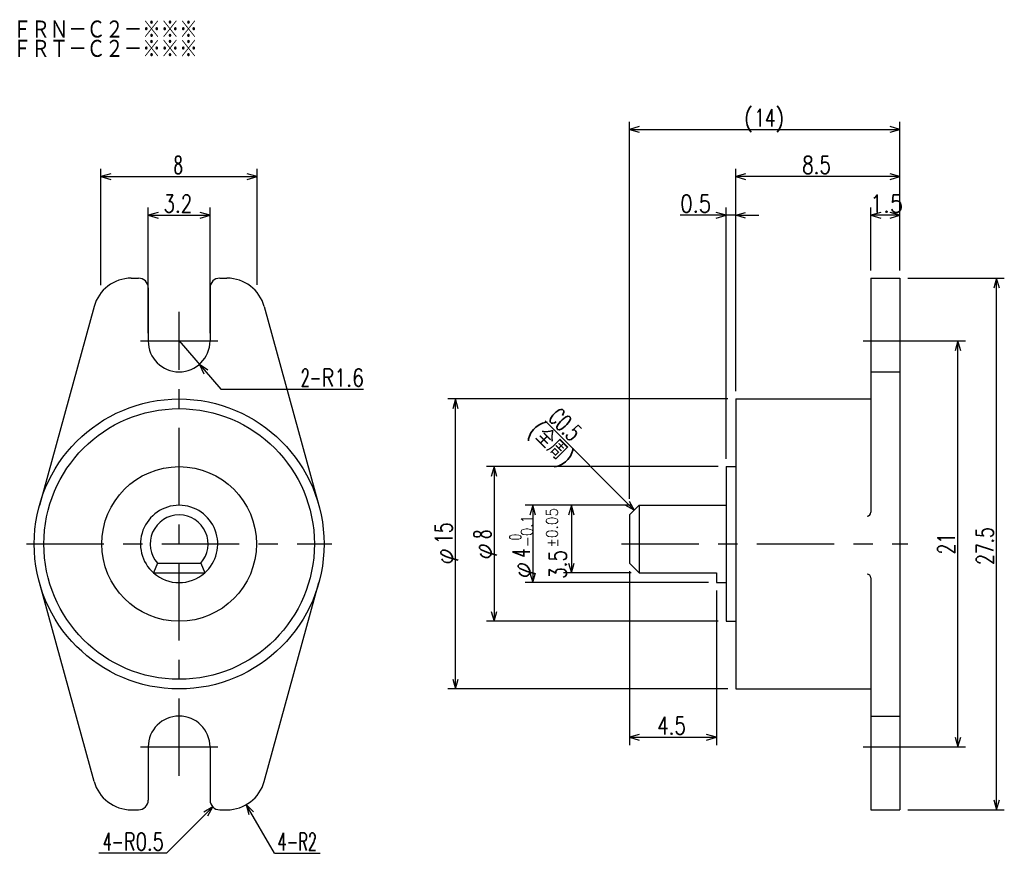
# Model space of a CAD drawing. Extents: x -29.5 to 21.4, y -21 to 22.1.
import ezdxf

# ---------------------------------------------------------------- set-up
doc = ezdxf.new("R2010")
doc.units = 0
doc.linetypes.add('CENTER', pattern=[7, 4, -1, 1, -1])
doc.linetypes.add('HIDDEN', pattern=[5, 4, -1])
doc.layers.get('0').update_dxf_attribs({"linetype": 'CONTINUOUS'})
for name, color, linetype in [('FIG_1', 7, 'CONTINUOUS'), ('FIG_2', 5, 'CONTINUOUS'), ('FIG_3', 5, 'HIDDEN'), ('FIG_4', 5, 'CENTER'), ('KIG_1', 5, 'CONTINUOUS'), ('SMP_1', 5, 'CONTINUOUS')]:
    doc.layers.add(name, color=color, linetype=linetype)
doc.styles.add('KANJI', font='TXT', dxfattribs={"bigfont": 'BIGFONT'})

# ---------------------------------------------------------------- blocks, each defined once
blk = doc.blocks.new('$$$ARW_ARROW')
for p, q in [((0.428571, 0.119048), (0, 0)), ((0, 0), (0.428571, -0.119048))]:
    blk.add_line(p, q)
blk = doc.blocks.new('$$$ARW_SHAFT')
for p, q in [((0, 0), (0.428571, 0.119048)), ((0.428571, -0.119048), (0, 0)), ((0, 0), (1, 0))]:
    blk.add_line(p, q)
blk = doc.blocks.new('$$$KIGO_1')
at = {"layer": 'FIG_2'}
for p, q in [((7.1, 2.5), (-7.4, 2.5)), ((-7, -12.5), (-7, 2.5)), ((7.1, -12.5), (-7.4, -12.5))]:
    blk.add_line(p, q, dxfattribs=at)
at = {"layer": 'SMP_1', "xscale": 1.2, "yscale": 1.2}
for p, rotation in [((-7, 2.5), 270), ((-7, -12.5), 90)]:
    blk.add_blockref('$$$ARW_ARROW', p, dxfattribs=dict(at, rotation=rotation))
at = {"layer": 'SMP_1', "style": 'KANJI'}
for s, width, p in [('15', 0.72, (-7.153, -5)), ('φ', 1.028571, (-7.153, -6.08))]:
    blk.add_text(s, height=0.9, rotation=90, dxfattribs=dict(at, width=width)).set_placement(p)

msp = doc.modelspace()

# ---------------------------------------------------------------- linework, layer by layer
at = {"layer": 'FIG_1'}
for p, q in [((-23.772225, 8.75), (-23.396825, 8.75)), ((-19.196825, 8.75), (-18.821425, 8.75)), ((14.5, 8.75), (14.5, -3.356801)), ((14.5, 8.75), (16, 8.75)), ((16, 8.75), (16, -18.75)), ((-22.896825, 8.25), (-22.896825, 5.5)), ((-19.696825, 8.25), (-19.696825, 5.5)), ((-25.700754, 7.279882), (-28.528809, -3.012941)), ((-16.892896, 7.279882), (-14.064841, -3.012941)), ((7.5, 2.5), (7.5, -12.5)), ((7.5, 2.5), (14.5, 2.5)), ((7, -1), (7, -9)), ((7, -1), (7.5, -1)), ((2.5, -3), (2, -3.5)), ((2.5, -3), (7, -3)), ((2.5, -3), (2.5, -6.5)), ((2, -3.5), (2, -6)), ((-22.414859, -6), (-22.619701, -6.5)), ((-22.417669, -6), (-20.167669, -6)), ((-20.178791, -6), (-19.973949, -6.5)), ((2.5, -6.5), (2, -6)), ((-22.628579, -6.5), (-19.978579, -6.5)), ((2.5, -6.5), (6.5, -6.5)), ((6.5, -6.5), (6.5, -7)), ((-25.700754, -17.279882), (-28.528809, -6.987059)), ((-16.892896, -17.279882), (-14.064841, -6.987059)), ((6.5, -7), (7, -7)), ((14.5, -6.756801), (14.5, -18.75)), ((7, -9), (7.5, -9)), ((7.5, -12.5), (14.5, -12.5)), ((-22.896825, -15.5), (-22.896825, -18.25)), ((-19.696825, -15.5), (-19.696825, -18.25)), ((-23.772225, -18.75), (-23.396825, -18.75)), ((-19.196825, -18.75), (-18.821425, -18.75)), ((14.5, -18.75), (16, -18.75))]:
    msp.add_line(p, q, dxfattribs=at)
for radius in [7.5, 7, 4]:
    msp.add_circle((-21.296825, -5), radius, dxfattribs=at)
for centre, radius, start, end in [((-23.772225, 6.75), 2, 90, 164.63654), ((-23.396825, 8.25), 0.5, 0, 90), ((-19.196825, 8.25), 0.5, 90, 180), ((-18.821425, 6.75), 2, 15.36346, 90), ((-21.296825, 5.5), 1.6, 180, 360), ((-21.296825, -5), 2, 90, 228.590378), ((-21.296825, -5), 2, 311.409622, 90), ((-21.296825, -5), 1.5, 90, 221.810315), ((-21.296825, -5), 1.5, 318.189685, 90), ((14.3, -3.356801), 0.2, 270, 360), ((-21.296825, -5), 2, 228.590378, 311.409622), ((14.3, -6.756801), 0.2, 0, 90), ((-21.296825, -15.5), 1.6, 0, 180), ((-23.772225, -16.75), 2, 195.36346, 270), ((-18.821425, -16.75), 2, 270, 344.63654), ((-23.396825, -18.25), 0.5, 270, 360), ((-19.196825, -18.25), 0.5, 180, 270)]:
    msp.add_arc(centre, radius, start, end, dxfattribs=at)
at = {"layer": 'FIG_2'}
for p, q in [((2, -2.656801), (2, 16.843199)), ((16, 9.15), (16, 16.843199)), ((2, 16.443199), (16, 16.443199)), ((-25.346108, 8.384055), (-25.346108, 14.4)), ((-17.265867, 8.407076), (-17.265867, 14.4)), ((7.5, 2.9), (7.5, 14.4)), ((-25.346108, 14), (-17.265867, 14)), ((16, 14), (7.5, 14)), ((-22.896825, 5.9), (-22.896825, 12.4)), ((-19.696825, 5.9), (-19.696825, 12.4)), ((7, -0.6), (7, 12.4)), ((14.5, 9.15), (14.5, 12.4)), ((-22.896825, 12), (-19.696825, 12)), ((7.5, 12), (4.63, 12)), ((16, 12), (14.5, 12)), ((16.4, 8.75), (21.4, 8.75)), ((21, -18.75), (21, 8.75)), ((-21.296825, 5.5), (-19.13545, 3)), ((16.4, 5.5), (19.4, 5.5)), ((19, -15.5), (19, 5.5)), ((-19.13545, 3), (-11.76, 3)), ((2.25, -3.25), (-2.364501, 1.364501)), ((6.6, -1), (-5.4, -1)), ((-5, -1), (-5, -9)), ((2.1, -3), (-3.4, -3)), ((-3, -3), (-3, -7)), ((-1, -3), (-1, -6.5)), ((2.1, -6.5), (-1.4, -6.5)), ((2, -6.4), (2, -15.4)), ((6.1, -7), (-3.4, -7)), ((6.5, -7.4), (6.5, -15.4)), ((6.6, -9), (-5.4, -9)), ((2, -15), (6.5, -15)), ((16.4, -15.5), (19.4, -15.5)), ((-21.946825, -21), (-19.550378, -18.603553)), ((-16.367686, -21), (-17.821425, -18.482051)), ((16.4, -18.75), (21.4, -18.75)), ((-21.946825, -21), (-25.446825, -21)), ((-16.367686, -21), (-14, -21))]:
    msp.add_line(p, q, dxfattribs=at)
at = {"layer": 'FIG_3'}
for p, q in [((14.5, 3.9), (16, 3.9)), ((14.5, -13.9), (16, -13.9))]:
    msp.add_line(p, q, dxfattribs=at)
at = {"layer": 'FIG_4'}
for p, q in [((-21.296825, -17), (-21.296825, 7)), ((-23.296825, 5.5), (-19.296825, 5.5)), ((14.1, 5.5), (16.4, 5.5)), ((-29.196825, -5), (-13.396825, -5)), ((1.6, -5), (16.4, -5)), ((-23.296825, -15.5), (-19.296825, -15.5)), ((14.1, -15.5), (16.4, -15.5))]:
    msp.add_line(p, q, dxfattribs=at)

# ---------------------------------------------------------------- block references
at = {"layer": 'KIG_1'}
msp.add_blockref('$$$KIGO_1', (0, 0), dxfattribs=at)
at = {"layer": 'SMP_1', "xscale": 1.2, "yscale": 1.2}
for name, p in [('$$$ARW_ARROW', (2, 16.443199)), ('$$$ARW_ARROW', (-25.346108, 14)), ('$$$ARW_ARROW', (7.5, 14)), ('$$$ARW_ARROW', (-22.896825, 12)), ('$$$ARW_SHAFT', (7.5, 12)), ('$$$ARW_ARROW', (14.5, 12)), ('$$$ARW_ARROW', (2, -15))]:
    msp.add_blockref(name, p, dxfattribs=at)
for name, p, rotation in [('$$$ARW_ARROW', (16, 16.443199), 180), ('$$$ARW_ARROW', (-17.265867, 14), 180), ('$$$ARW_ARROW', (16, 14), 180), ('$$$ARW_ARROW', (-19.696825, 12), 180), ('$$$ARW_ARROW', (7, 12), 180), ('$$$ARW_ARROW', (16, 12), 180), ('$$$ARW_ARROW', (21, 8.75), 270), ('$$$ARW_ARROW', (19, 5.5), 270), ('$$$ARW_ARROW', (-20.2504, 4.28963), 310.845052), ('$$$ARW_ARROW', (-5, -1), 270), ('$$$ARW_SHAFT', (2.25, -3.25), 135), ('$$$ARW_ARROW', (-3, -3), 270), ('$$$ARW_ARROW', (-1, -3), 270), ('$$$ARW_ARROW', (-1, -6.5), 90), ('$$$ARW_ARROW', (-3, -7), 90), ('$$$ARW_ARROW', (-5, -9), 90), ('$$$ARW_ARROW', (6.5, -15), 180), ('$$$ARW_ARROW', (19, -15.5), 90), ('$$$ARW_ARROW', (21, -18.75), 90), ('$$$ARW_ARROW', (-19.550378, -18.603553), 225), ('$$$ARW_ARROW', (-17.821425, -18.482051), 300)]:
    msp.add_blockref(name, p, dxfattribs=dict(at, rotation=rotation))

# ---------------------------------------------------------------- texts
at = {"layer": 'SMP_1', "style": 'KANJI'}
for s, height, width, p in [('ＦＲＮ－Ｃ２－※※※', 1, 0.869565, (-29.9, 21.1)), ('ＦＲＴ－Ｃ２－※※※', 1, 0.869565, (-29.9, 20.1)), ('(', 0.9, 0.9, (7.92, 16.596199)), ('14', 0.9, 0.72, (8.46, 16.596199)), (')', 0.9, 0.9, (9.54, 16.596199)), ('8', 0.9, 0.6, (-21.575988, 14.153)), ('8.5', 0.9, 0.771429, (10.94, 14.153)), ('3.2', 0.9, 0.771429, (-22.106825, 12.153)), ('0.5', 0.9, 0.830769, (4.63, 12.153)), ('1.5', 0.9, 0.9, (14.44, 12.153)), ('2-', 0.9, 0.6, (-15, 3.153)), ('R1.6', 0.9, 0.8, (-13.92, 3.153)), ('4.5', 0.9, 0.771429, (3.44, -14.847)), ('4-', 0.9, 0.6, (-25.24, -20.847)), ('R0.5', 0.9, 0.757895, (-24.16, -20.847)), ('4-', 0.9, 0.6, (-16.2, -20.847)), ('R2', 0.9, 0.6, (-15.12, -20.847))]:
    msp.add_text(s, height=height, dxfattribs=dict(at, width=width)).set_placement(p)
for s, height, rotation, width, p in [('C0.5', 0.9, 315, 0.631579, (-2.256313, 1.472688)), ('(全周)', 0.9, 315, 0.857143, (-3.272721, 0.8)), ('±0.05', 0.6, 90, 0.864, (-1.703, -5.184208)), ('-0.1', 0.6, 90, 0.847059, (-3.003, -5.16)), ('8', 0.9, 90, 0.6, (-5.153, -4.73)), ('27.5', 0.9, 90, 0.72, (20.847, -6.08)), ('φ', 0.9, 90, 1.028571, (-5.153, -5.81)), (' 0', 0.6, 90, 0.654545, (-3.603, -5.16)), ('21', 0.9, 90, 0.72, (18.847, -5.54)), ('4', 0.9, 90, 0.6, (-3.153, -5.7)), ('3.5', 0.9, 90, 0.771429, (-1.253, -6.804208)), ('φ', 0.9, 90, 1.028571, (-3.153, -6.78))]:
    msp.add_text(s, height=height, rotation=rotation, dxfattribs=dict(at, width=width)).set_placement(p)

doc.saveas('drawing.dxf')
